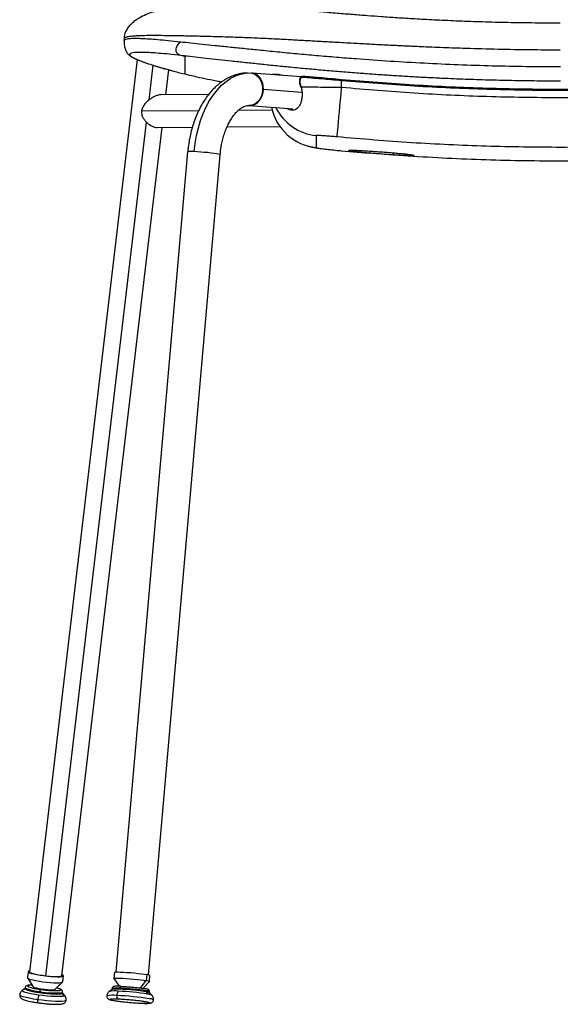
# Model space of a CAD drawing. Header units: millimetres. Extents: x 33 to 395, y 121 to 201.
# Tile 13 of 16: x 337 to 363, y 121 to 170. Entities that reach past the tile are written whole.
import ezdxf

# ---------------------------------------------------------------- set-up
doc = ezdxf.new("R2010")
doc.units = ezdxf.units.MM

msp = doc.modelspace()

# ---------------------------------------------------------------- linework, layer by layer
at = {"color": 7, "linetype": 'Continuous', "lineweight": 25}
for p, q in [((342.003, 168.669), (342.003, 168.578)), ((342.004, 168.577), (342.004, 168.578)), ((342.007, 168.658), (342.008, 168.656)), ((344.986, 167.818), (344.986, 166.935)), ((342.657, 167.642), (337.365, 122.865)), ((344.064, 165.916), (344.208, 167.139)), ((344.961, 166.94), (344.963, 166.94)), ((348.206, 166.986), (348.29, 166.976)), ((350.723, 166.802), (348.273, 166.983)), ((348.348, 166.971), (348.273, 166.983)), ((348.348, 166.971), (348.29, 166.976)), ((349.602, 166.897), (349.58, 166.905)), ((349.723, 166.883), (349.587, 166.905)), ((349.734, 166.875), (349.713, 166.884)), ((350.622, 166.618), (350.624, 166.496)), ((350.642, 166.412), (350.685, 166.282)), ((350.643, 166.617), (350.645, 166.495)), ((350.659, 166.43), (350.705, 166.292)), ((352.692, 166.269), (352.683, 166.604)), ((346.163, 165.934), (343.815, 165.914)), ((348.156, 165.387), (350.297, 165.229)), ((338.954, 122.678), (343.875, 164.314)), ((343.635, 164.312), (345.361, 164.327)), ((347.065, 164.342), (349.658, 164.364)), ((351.444, 163.913), (351.443, 163.323)), ((341.611, 122.86), (345.133, 163.113)), ((343.205, 122.72), (346.726, 162.973)), ((352.465, 163.186), (352.636, 163.173)), ((352.466, 163.188), (354.037, 163.051)), ((337.29, 122.874), (337.255, 122.578)), ((337.37, 122.907), (337.312, 122.893)), ((341.534, 122.845), (341.508, 122.546)), ((337.258, 122.568), (337.533, 122.139)), ((338.61, 122.005), (338.972, 122.354)), ((338.62, 122.011), (338.988, 122.363)), ((339.007, 122.65), (338.972, 122.354)), ((338.972, 122.354), (338.993, 122.373)), ((338.993, 122.373), (339.028, 122.669)), ((341.509, 122.544), (341.771, 122.159)), ((342.925, 122.057), (343.25, 122.391)), ((343.12, 122.737), (343.094, 122.438)), ((343.252, 122.394), (343.278, 122.692)), ((337.142, 122.049), (337.017, 121.963)), ((337.147, 122.091), (337.141, 122.042)), ((338.61, 122.005), (338.62, 122.011)), ((338.962, 121.854), (338.956, 121.804)), ((338.956, 121.804), (339.064, 121.678)), ((338.979, 121.825), (338.985, 121.874)), ((339.082, 121.719), (338.98, 121.832)), ((341.413, 122.008), (341.28, 121.909)), ((341.415, 122.054), (341.411, 122.006)), ((343.091, 121.939), (343.087, 121.89)), ((343.087, 121.89), (343.179, 121.775)), ((343.366, 121.727), (343.252, 121.847)), ((343.254, 121.845), (343.258, 121.892)), ((336.879, 121.738), (336.879, 121.738)), ((339.135, 121.443), (339.135, 121.443)), ((339.163, 121.468), (339.163, 121.468)), ((341.157, 121.691), (341.157, 121.69)), ((343.242, 121.549), (343.242, 121.549)), ((343.449, 121.49), (343.449, 121.49))]:
    msp.add_line(p, q, dxfattribs=at)
at = {"color": 8, "linetype": 'Continuous', "lineweight": 25}
for p, q in [((343.24, 165.664), (343.441, 167.363)), ((348.852, 166.185), (350.724, 166.047)), ((348.156, 165.387), (348.172, 165.386)), ((345.669, 165.135), (342.866, 165.111)), ((349.282, 165.165), (347.616, 165.151)), ((338.159, 122.676), (343.11, 164.563)), ((352.466, 163.188), (352.465, 163.186)), ((342.81, 122.073), (343.094, 122.438))]:
    msp.add_line(p, q, dxfattribs=at)
at = {"color": 7, "linetype": 'Continuous', "lineweight": 25, "flags": 128}
for points in [[(345.449, 163.124), (345.496, 163.521), (345.564, 163.91), (345.654, 164.289), (345.764, 164.655), (345.894, 165.002), (346.043, 165.33), (346.209, 165.635), (346.391, 165.914), (346.587, 166.165), (346.796, 166.386), (347.016, 166.574), (347.244, 166.729), (347.48, 166.848), (347.72, 166.931), (347.963, 166.978), (348.206, 166.986)], [(350.773, 166.767), (350.774, 166.778), (350.776, 166.788), (350.779, 166.797), (350.783, 166.805), (350.788, 166.812), (350.794, 166.816), (350.799, 166.819), (350.805, 166.819)], [(352.464, 163.847), (352.467, 163.878), (352.474, 163.947), (352.484, 164.054), (352.497, 164.197), (352.514, 164.374), (352.534, 164.582), (352.556, 164.818), (352.58, 165.077), (352.606, 165.357), (352.634, 165.652), (352.663, 165.958), (352.692, 166.269)], [(352.683, 166.604), (352.684, 166.614), (352.685, 166.624), (352.686, 166.633), (352.686, 166.64), (352.687, 166.647), (352.687, 166.651), (352.688, 166.654), (352.688, 166.655)], [(348.172, 165.386), (348.3, 165.397), (348.424, 165.439), (348.54, 165.511), (348.642, 165.61), (348.728, 165.733), (348.793, 165.873), (348.835, 166.026), (348.852, 166.185)], [(346.726, 162.973), (346.708, 162.986), (346.651, 163.001), (346.558, 163.018), (346.435, 163.037), (346.287, 163.056), (346.121, 163.074), (345.946, 163.09), (345.77, 163.105), (345.601, 163.116), (345.449, 163.124)], [(337.312, 122.893), (337.29, 122.874), (337.307, 122.85), (337.36, 122.823), (337.449, 122.794), (337.569, 122.764), (337.714, 122.733), (337.879, 122.705), (338.056, 122.68), (338.238, 122.658), (338.416, 122.642), (338.583, 122.631), (338.732, 122.626), (338.855, 122.628), (338.948, 122.636), (339.007, 122.65)], [(337.365, 122.865), (337.365, 122.864), (337.385, 122.84), (337.443, 122.813), (337.538, 122.784), (337.664, 122.754), (337.814, 122.726), (337.982, 122.699), (338.159, 122.676)], [(341.534, 122.845), (341.535, 122.845), (341.557, 122.854), (341.616, 122.86), (341.71, 122.861), (341.834, 122.859), (341.984, 122.852), (342.151, 122.842), (342.33, 122.828), (342.512, 122.812), (342.69, 122.794), (342.855, 122.775), (343.001, 122.756), (343.12, 122.737)], [(337.255, 122.578), (337.255, 122.578), (337.272, 122.555), (337.325, 122.528), (337.414, 122.498), (337.534, 122.468), (337.679, 122.438), (337.844, 122.409), (338.021, 122.384), (338.203, 122.362), (338.381, 122.346), (338.548, 122.335), (338.697, 122.33), (338.82, 122.332), (338.913, 122.34), (338.972, 122.354)], [(338.159, 122.676), (338.336, 122.658), (338.504, 122.645), (338.655, 122.639), (338.78, 122.64), (338.875, 122.647), (338.934, 122.66), (338.954, 122.678)], [(339.007, 122.65), (339.028, 122.669), (339.012, 122.692), (338.959, 122.719)], [(341.509, 122.544), (341.509, 122.547), (341.531, 122.556), (341.59, 122.562), (341.684, 122.563), (341.808, 122.56), (341.957, 122.554), (342.125, 122.543), (342.304, 122.53), (342.486, 122.514), (342.664, 122.496), (342.829, 122.477), (342.975, 122.457), (343.094, 122.438)], [(343.094, 122.438), (343.182, 122.421), (343.236, 122.406), (343.252, 122.393), (343.25, 122.391)], [(338.956, 121.804), (338.899, 121.791), (338.81, 121.782), (338.692, 121.779), (338.55, 121.783), (338.389, 121.792), (338.215, 121.806), (338.035, 121.826), (337.857, 121.849), (337.686, 121.876), (337.529, 121.905), (337.393, 121.935), (337.283, 121.965), (337.202, 121.994), (337.155, 122.02), (337.141, 122.042)], [(337.141, 122.042), (337.155, 122.02), (337.202, 121.994), (337.283, 121.965), (337.393, 121.935), (337.529, 121.905), (337.686, 121.876), (337.857, 121.849), (338.035, 121.826), (338.215, 121.806), (338.389, 121.792), (338.55, 121.783), (338.692, 121.779), (338.81, 121.782), (338.899, 121.791), (338.956, 121.804)], [(337.533, 122.139), (337.556, 122.123), (337.615, 122.1), (337.706, 122.076), (337.823, 122.053), (337.957, 122.031), (338.099, 122.013), (338.239, 122), (338.369, 121.992), (338.478, 121.99), (338.561, 121.994), (338.61, 122.005)], [(338.979, 121.825), (338.978, 121.823), (338.956, 121.804)], [(338.956, 121.804), (338.978, 121.823), (338.979, 121.825)], [(343.087, 121.89), (342.969, 121.908), (342.827, 121.928), (342.666, 121.947), (342.492, 121.965), (342.312, 121.981), (342.133, 121.996), (341.961, 122.007), (341.804, 122.015), (341.667, 122.02), (341.555, 122.021), (341.473, 122.019), (341.425, 122.012), (341.413, 122.008)], [(341.808, 122.065), (341.811, 122.084), (341.816, 122.102), (341.823, 122.119), (341.831, 122.133), (341.841, 122.143), (341.851, 122.151), (341.863, 122.155), (341.874, 122.155)], [(337.785, 121.351), (337.778, 121.351), (337.773, 121.357), (337.768, 121.37), (337.765, 121.388), (337.764, 121.411), (337.764, 121.437), (337.765, 121.467), (337.768, 121.498)], [(339.135, 121.443), (339.064, 121.426), (338.953, 121.415), (338.807, 121.412), (338.63, 121.416), (338.43, 121.427), (338.214, 121.445), (337.99, 121.469), (337.768, 121.499)], [(339.135, 121.443), (339.064, 121.425), (338.953, 121.415), (338.807, 121.412), (338.63, 121.416), (338.43, 121.427), (338.214, 121.445), (337.99, 121.469), (337.768, 121.498)], [(339.064, 121.678), (338.999, 121.662), (338.898, 121.653), (338.764, 121.65), (338.603, 121.654), (338.42, 121.664), (338.223, 121.68), (338.019, 121.702), (337.816, 121.729)]]:
    msp.add_lwpolyline(points, dxfattribs=at)
at = {"color": 8, "linetype": 'Continuous', "lineweight": 25, "flags": 128}
for points in [[(348.29, 166.976), (348.347, 166.961), (348.479, 166.896), (348.596, 166.796), (348.691, 166.665), (348.761, 166.51), (348.801, 166.339), (348.809, 166.161), (348.786, 165.984), (348.732, 165.817), (348.65, 165.668), (348.544, 165.546), (348.42, 165.456), (348.283, 165.402), (348.14, 165.388)], [(348.852, 166.185), (348.844, 166.337), (348.813, 166.484), (348.761, 166.621), (348.687, 166.74), (348.597, 166.84), (348.493, 166.915), (348.378, 166.964), (348.348, 166.971)], [(350.659, 166.43), (350.652, 166.426), (350.647, 166.422), (350.644, 166.418), (350.642, 166.415), (350.642, 166.413), (350.642, 166.412)], [(354.037, 163.051), (354.049, 163.054), (354.062, 163.062), (354.074, 163.075), (354.086, 163.092), (354.097, 163.114), (354.107, 163.14), (354.109, 163.148)], [(355.191, 163.068), (355.192, 163.059), (355.198, 163.032), (355.205, 163.009), (355.214, 162.989), (355.225, 162.975), (355.236, 162.965), (355.248, 162.96)], [(337.816, 121.729), (337.623, 121.759), (337.445, 121.792), (337.291, 121.826), (337.165, 121.86), (337.074, 121.893), (337.02, 121.923), (337.005, 121.949), (337.017, 121.963)], [(337.147, 122.091), (337.16, 122.069), (337.208, 122.043), (337.289, 122.014), (337.399, 121.984), (337.535, 121.954), (337.692, 121.925), (337.862, 121.899)], [(338.962, 121.854), (338.984, 121.873), (338.985, 121.874)], [(337.768, 121.498), (337.556, 121.532), (337.361, 121.568), (337.192, 121.605), (337.055, 121.642), (336.954, 121.678), (336.895, 121.711), (336.879, 121.738)], [(337.768, 121.499), (337.556, 121.532), (337.361, 121.568), (337.192, 121.605), (337.055, 121.643), (336.954, 121.678), (336.895, 121.711), (336.879, 121.738)], [(339.08, 121.721), (339.089, 121.7), (339.064, 121.678)], [(339.163, 121.468), (339.163, 121.467), (339.135, 121.443)], [(339.163, 121.468), (339.163, 121.466), (339.135, 121.443)]]:
    msp.add_lwpolyline(points, dxfattribs=at)
at = {"color": 7, "linetype": 'Continuous', "lineweight": 25}
for centre, radius, start, end in [((349.575, 166.862), 0.0433, 83.3698, 141.6077), ((348.1, 164.398), 0.99, 85.796, 87.6495), ((351.697, 165.809), 2.499, 191.6037, 264.1618), ((345.322, 162.218), 0.915, 82.01, 101.9649), ((343.112, 122.405), 0.332, 59.9089, 88.5094), ((338.056, 121.897), 0.193, 145.6821, 179.6185), ((338.558, 125.47), 3.639, 258.9733, 276.3634), ((341.707, 114.23), 7.783, 79.7883, 92.1646), ((342.039, 121.683), 0.394, 143.4067, 176.8125), ((341.12, 108.252), 13.679, 81.3415, 87.4715), ((341.276, 110.018), 12.058, 81.3415, 87.4715), ((343.048, 121.403), 0.489, 65.3027, 85.3773), ((338.97, 121.367), 1.209, 162.5764, 173.7411), ((341.801, 121.665), 0.16, 165.669, 242.0934), ((340.985, 106.728), 14.992, 81.3415, 87.4715), ((340.985, 106.728), 14.992, 81.3415, 87.4715)]:
    msp.add_arc(centre, radius, start, end, dxfattribs=at)
at = {"color": 8, "linetype": 'Continuous', "lineweight": 25}
for centre, radius, start, end in [((350.636, 166.726), 0.109, 262.532, 273.4758), ((350.639, 166.603), 0.109, 262.5307, 273.476), ((350.714, 166.25), 0.0433, 102.0268, 132.0588), ((351.698, 166.399), 2.5, 206.3159, 264.1562), ((341.531, 120.475), 1.456, 82.4162, 99.9165), ((341.648, 120.829), 1.246, 82.613, 100.7633), ((343.106, 121.674), 0.266, 55.1859, 93.1314), ((341.44, 120.399), 1.322, 81.0353, 102.3409), ((341.44, 120.399), 1.322, 81.0353, 102.3409), ((343.132, 121.213), 0.564, 65.5821, 85.2482), ((343.259, 121.214), 0.335, 55.4915, 92.9267), ((343.258, 121.213), 0.336, 55.5609, 92.8804)]:
    msp.add_arc(centre, radius, start, end, dxfattribs=at)
at = {"color": 7, "linetype": 'Continuous', "lineweight": 25}
for points, knots in [([(363.432, 169.432), (362.961, 169.433), (362.048, 169.435), (360.722, 169.457), (359.483, 169.49), (358.33, 169.533), (357.27, 169.582), (356.307, 169.634), (355.441, 169.688), (354.668, 169.74), (353.947, 169.794), (353.231, 169.85), (352.464, 169.912), (351.655, 169.981), (350.909, 170.047), (350.255, 170.105), (349.724, 170.152), (349.257, 170.192), (348.868, 170.224), (348.543, 170.25), (348.225, 170.274), (347.877, 170.298), (347.48, 170.322), (347.105, 170.339), (346.77, 170.35), (346.459, 170.356), (346.157, 170.357), (345.837, 170.351), (345.461, 170.335), (345.08, 170.307), (344.711, 170.266), (344.383, 170.216), (344.092, 170.16), (343.851, 170.104), (343.633, 170.045), (343.382, 169.967), (343.077, 169.852), (342.825, 169.727), (342.657, 169.624), (342.572, 169.567), (342.485, 169.503), (342.384, 169.419), (342.263, 169.3), (342.134, 169.132), (342.026, 168.911), (342.011, 168.746), (342.003, 168.657)], [0, 0, 0, 0, 0.051715, 0.100174, 0.145469, 0.187721, 0.226921, 0.262352, 0.294677, 0.323871, 0.349937, 0.378332, 0.408413, 0.44046, 0.475016, 0.499516, 0.524418, 0.547356, 0.567851, 0.585913, 0.601737, 0.623141, 0.646849, 0.672382, 0.697019, 0.717806, 0.735617, 0.75644, 0.780009, 0.802163, 0.822054, 0.841752, 0.858335, 0.871816, 0.882305, 0.893072, 0.909236, 0.927802, 0.932728, 0.937742, 0.942831, 0.948716, 0.957563, 0.969216, 0.983391, 1, 1, 1, 1]), ([(342.003, 168.578), (342.007, 168.491), (342.014, 168.334), (342.064, 168.143), (342.114, 168.026), (342.16, 167.952), (342.178, 167.932), (342.204, 167.903), (342.234, 167.875), (342.275, 167.842), (342.327, 167.806), (342.395, 167.766), (342.491, 167.716), (342.624, 167.654), (342.812, 167.577), (343.055, 167.488), (343.342, 167.393), (343.673, 167.291), (343.985, 167.2), (344.223, 167.135), (344.32, 167.109)], [0, 0, 0, 0, 0.032995, 0.06014, 0.081508, 0.097846, 0.118837, 0.14414, 0.17499, 0.211379, 0.255437, 0.305567, 0.361789, 0.442135, 0.532115, 0.631648, 0.740772, 0.833308, 0.931929, 1, 1, 1, 1]), ([(344.77, 168.517), (344.716, 168.461), (344.636, 168.376), (344.561, 168.238), (344.537, 168.142), (344.546, 168.068), (344.558, 168.029), (344.577, 167.993), (344.609, 167.953), (344.661, 167.912), (344.789, 167.849), (344.893, 167.832), (344.974, 167.82)], [0, 0, 0, 0, 0.250488, 0.376183, 0.501212, 0.535746, 0.567053, 0.596906, 0.627371, 0.683442, 0.752852, 1, 1, 1, 1]), ([(344.77, 168.517), (344.939, 168.5), (345.277, 168.466), (345.851, 168.406), (346.475, 168.34), (347.147, 168.27), (347.857, 168.196), (348.65, 168.115), (349.528, 168.027), (350.483, 167.936), (351.451, 167.848), (352.43, 167.765), (353.637, 167.67), (355.077, 167.569), (356.747, 167.472), (358.419, 167.395), (360.09, 167.34), (361.761, 167.305), (362.876, 167.301), (363.433, 167.299)], [0, 0, 0, 0, 0.0421693, 0.0844731, 0.1271451, 0.1697896, 0.2120974, 0.2543145, 0.3050049, 0.3555436, 0.4056157, 0.4554853, 0.5052762, 0.5882796, 0.6710722, 0.7534934, 0.8356866, 0.9178259, 1, 1, 1, 1]), ([(344.986, 167.818), (344.986, 167.818), (344.986, 167.818), (344.986, 167.818), (344.986, 167.818), (344.985, 167.818), (344.985, 167.818), (344.984, 167.818), (344.983, 167.818), (344.979, 167.819), (344.977, 167.819), (344.974, 167.82)], [0, 0, 0, 0, 0.045265, 0.083228, 0.115533, 0.144795, 0.174442, 0.207785, 0.247216, 0.413469, 1, 1, 1, 1]), ([(363.433, 166.585), (363.051, 166.586), (362.298, 166.588), (361.158, 166.604), (360.03, 166.63), (358.898, 166.666), (357.904, 166.706), (357.043, 166.747), (356.315, 166.785), (355.586, 166.828), (354.854, 166.875), (354.133, 166.925), (353.381, 166.981), (352.601, 167.043), (351.794, 167.112), (350.987, 167.185), (350.192, 167.261), (349.418, 167.338), (348.679, 167.415), (347.968, 167.491), (347.281, 167.566), (346.634, 167.638), (346.034, 167.704), (345.478, 167.765), (345.15, 167.8), (344.986, 167.818)], [0, 0, 0, 0, 0.0570731, 0.1125515, 0.1703965, 0.2258416, 0.2820028, 0.3193232, 0.3550471, 0.3913112, 0.4291776, 0.4656365, 0.5007091, 0.5436771, 0.5852605, 0.6255187, 0.669828, 0.7115433, 0.7507983, 0.7927902, 0.8342832, 0.8755352, 0.9171626, 0.9584627, 1, 1, 1, 1]), ([(344.351, 167.099), (344.362, 167.096), (344.537, 167.047), (344.761, 166.991), (344.971, 166.938)], [0, 0, 0, 0, 0.0597, 1, 1, 1, 1]), ([(344.971, 166.938), (344.974, 166.937), (344.977, 166.936), (344.982, 166.935), (344.984, 166.935), (344.984, 166.935), (344.985, 166.935), (344.985, 166.935), (344.985, 166.935), (344.986, 166.935), (344.986, 166.935), (344.986, 166.935), (344.986, 166.935), (344.986, 166.935)], [0, 0, 0, 0, 0.633392, 0.80242, 0.833146, 0.857329, 0.872456, 0.885261, 0.897518, 0.911051, 0.927365, 0.958843, 1, 1, 1, 1]), ([(344.986, 166.935), (345.14, 166.899), (345.442, 166.828), (345.966, 166.716), (346.414, 166.624), (346.719, 166.567), (346.808, 166.551)], [0, 0, 0, 0, 0.30114, 0.590618, 0.880512, 1, 1, 1, 1]), ([(348.063, 166.984), (348.039, 166.984), (347.929, 166.986), (347.735, 166.956), (347.484, 166.896), (347.238, 166.803), (346.999, 166.681), (346.768, 166.53), (346.546, 166.35), (346.334, 166.142), (346.134, 165.906), (345.949, 165.646), (345.779, 165.363), (345.627, 165.059), (345.493, 164.739), (345.378, 164.404), (345.283, 164.057), (345.208, 163.701), (345.158, 163.385), (345.141, 163.187), (345.135, 163.112)], [0, 0, 0, 0, 0.015509, 0.070104, 0.124805, 0.17999, 0.235988, 0.293037, 0.351256, 0.410617, 0.470956, 0.532017, 0.593522, 0.655226, 0.716915, 0.778505, 0.839963, 0.901295, 0.962525, 1, 1, 1, 1]), ([(349.57, 166.905), (349.519, 166.907), (349.432, 166.911), (349.352, 166.911), (349.309, 166.91), (349.294, 166.908), (349.29, 166.908)], [0, 0, 0, 0, 0.42015, 0.714305, 0.924629, 1, 1, 1, 1]), ([(350.799, 166.819), (350.785, 166.818), (350.756, 166.818), (350.717, 166.802), (350.684, 166.778), (350.651, 166.74), (350.626, 166.685), (350.623, 166.639), (350.622, 166.618)], [0, 0, 0, 0, 0.155257, 0.302709, 0.441344, 0.570957, 0.802254, 1, 1, 1, 1]), ([(350.773, 166.767), (350.764, 166.767), (350.747, 166.768), (350.722, 166.76), (350.699, 166.747), (350.679, 166.728), (350.662, 166.705), (350.651, 166.678), (350.643, 166.648), (350.643, 166.627), (350.643, 166.617)], [0, 0, 0, 0, 0.125177, 0.250116, 0.37504, 0.499905, 0.624727, 0.749629, 0.874764, 1, 1, 1, 1]), ([(352.683, 166.604), (352.515, 166.618), (352.179, 166.648), (351.686, 166.691), (351.209, 166.731), (350.918, 166.755), (350.773, 166.767)], [0, 0, 0, 0, 0.249701, 0.498506, 0.749387, 1, 1, 1, 1]), ([(352.688, 166.655), (352.502, 166.671), (352.132, 166.704), (351.628, 166.749), (351.183, 166.787), (350.931, 166.808), (350.805, 166.819)], [0, 0, 0, 0, 0.279453, 0.558589, 0.779352, 1, 1, 1, 1]), ([(350.624, 166.496), (350.626, 166.48), (350.628, 166.451), (350.637, 166.424), (350.642, 166.412)], [0, 0, 0, 0, 0.559772, 1, 1, 1, 1]), ([(350.645, 166.495), (350.646, 166.484), (350.648, 166.461), (350.655, 166.44), (350.659, 166.43)], [0, 0, 0, 0, 0.4983753, 1, 1, 1, 1]), ([(352.692, 166.269), (352.516, 166.271), (352.164, 166.274), (351.648, 166.279), (351.153, 166.286), (350.854, 166.29), (350.705, 166.292)], [0, 0, 0, 0, 0.249858, 0.499312, 0.750354, 1, 1, 1, 1]), ([(374.121, 166.604), (372.932, 166.508), (370.555, 166.316), (366.98, 166.162), (363.402, 166.107), (359.825, 166.162), (356.249, 166.316), (353.872, 166.508), (352.683, 166.604)], [0, 0, 0, 0, 0.1666892, 0.3333007, 0.4999818, 0.6666828, 0.8333066, 1, 1, 1, 1]), ([(374.117, 166.655), (372.928, 166.559), (370.552, 166.367), (366.978, 166.214), (363.402, 166.158), (359.826, 166.213), (356.252, 166.367), (353.876, 166.559), (352.688, 166.655)], [0, 0, 0, 0, 0.166667, 0.333334, 0.5, 0.666666, 0.833333, 1, 1, 1, 1]), ([(374.112, 166.27), (372.925, 166.169), (370.55, 165.968), (366.977, 165.807), (363.402, 165.749), (359.827, 165.807), (356.254, 165.968), (353.88, 166.169), (352.692, 166.269)], [0, 0, 0, 0, 0.166696, 0.333317, 0.500022, 0.666703, 0.833309, 1, 1, 1, 1]), ([(343.815, 165.913), (343.772, 165.91), (343.707, 165.905), (343.61, 165.874), (343.536, 165.845), (343.46, 165.808), (343.387, 165.767), (343.314, 165.72), (343.24, 165.665), (343.155, 165.594), (343.073, 165.514), (343.002, 165.428), (342.951, 165.351), (342.896, 165.25), (342.878, 165.167), (342.866, 165.111)], [0, 0, 0, 0, 0.121506, 0.182855, 0.247338, 0.307558, 0.372468, 0.431622, 0.498535, 0.572931, 0.671218, 0.74839, 0.815667, 0.87429, 1, 1, 1, 1]), ([(346.729, 162.973), (346.732, 163.019), (346.743, 163.163), (346.78, 163.399), (346.838, 163.677), (346.911, 163.942), (346.997, 164.191), (347.096, 164.421), (347.204, 164.63), (347.319, 164.814), (347.438, 164.973), (347.558, 165.104), (347.677, 165.209), (347.791, 165.288), (347.898, 165.343), (347.999, 165.376), (348.078, 165.39), (348.124, 165.386), (348.14, 165.385)], [0, 0, 0, 0, 0.031665, 0.09836, 0.164873, 0.231117, 0.297011, 0.362489, 0.427506, 0.492059, 0.556219, 0.620168, 0.684189, 0.748788, 0.814937, 0.884322, 0.959953, 1, 1, 1, 1]), ([(342.866, 165.111), (342.865, 165.057), (342.864, 164.949), (342.925, 164.796), (342.999, 164.683), (343.064, 164.608), (343.1, 164.572), (343.119, 164.554), (343.124, 164.549), (343.126, 164.548), (343.203, 164.476), (343.335, 164.386), (343.508, 164.326), (343.596, 164.307), (343.633, 164.313), (343.635, 164.313)], [0, 0, 0, 0, 0.124187, 0.24911, 0.373411, 0.435884, 0.481084, 0.493228, 0.496685, 0.49776, 0.498399, 0.746185, 0.870825, 0.994762, 1, 1, 1, 1]), ([(352.464, 163.847), (352.366, 163.856), (352.17, 163.874), (351.897, 163.896), (351.659, 163.913), (351.48, 163.921), (351.456, 163.915), (351.444, 163.913)], [0, 0, 0, 0, 0.186834, 0.373197, 0.560102, 0.779738, 1, 1, 1, 1]), ([(370.797, 163.569), (369.576, 163.503), (367.132, 163.371), (363.462, 163.317), (359.791, 163.373), (356.123, 163.538), (353.684, 163.744), (352.464, 163.847)], [0, 0, 0, 0, 0.199956, 0.399933, 0.599933, 0.799955, 1, 1, 1, 1]), ([(351.046, 163.412), (351.074, 163.402), (351.173, 163.368), (351.335, 163.333), (351.495, 163.303), (351.569, 163.293), (351.592, 163.29)], [0, 0, 0, 0, 0.1489572, 0.5299512, 0.8481889, 1, 1, 1, 1]), ([(351.443, 163.323), (351.452, 163.318), (351.469, 163.31), (351.606, 163.286), (351.821, 163.257), (352.116, 163.222), (352.349, 163.199), (352.466, 163.188)], [0, 0, 0, 0, 0.186538, 0.372962, 0.559725, 0.779534, 1, 1, 1, 1]), ([(353.454, 163.189), (353.51, 163.186), (353.629, 163.18), (353.851, 163.167), (354.103, 163.151), (354.372, 163.132), (354.649, 163.112), (354.926, 163.091), (355.194, 163.069), (355.424, 163.05), (355.55, 163.038), (355.601, 163.033)], [0, 0, 0, 0, 0.101772, 0.218138, 0.335262, 0.451644, 0.568748, 0.68516, 0.802236, 0.918685, 1, 1, 1, 1]), ([(355.248, 162.96), (355.15, 162.966), (354.955, 162.979), (354.643, 163.003), (354.33, 163.026), (354.135, 163.042), (354.037, 163.051)], [0, 0, 0, 0, 0.250356, 0.499789, 0.748024, 1, 1, 1, 1]), ([(355.248, 162.96), (356.519, 162.884), (359.063, 162.73), (362.885, 162.658), (366.707, 162.703), (370.527, 162.867), (373.067, 163.081), (374.337, 163.188)], [0, 0, 0, 0, 0.199934, 0.3999, 0.5999, 0.799933, 1, 1, 1, 1]), ([(337.019, 121.962), (337.008, 121.955), (336.974, 121.934), (336.926, 121.876), (336.889, 121.805), (336.884, 121.756), (336.883, 121.738)], [0, 0, 0, 0, 0.166153, 0.481666, 0.808761, 1, 1, 1, 1]), ([(337.481, 122.22), (337.481, 122.22), (337.438, 122.22), (337.37, 122.217), (337.287, 122.208), (337.233, 122.194), (337.188, 122.169), (337.154, 122.131), (337.152, 122.101), (337.151, 122.091)], [0, 0, 0, 0, 0.001527, 0.24314, 0.491691, 0.697464, 0.831954, 0.941051, 1, 1, 1, 1]), ([(338.981, 121.874), (338.983, 121.881), (338.989, 121.905), (338.972, 121.946), (338.945, 121.978), (338.911, 122.002), (338.862, 122.026), (338.791, 122.051), (338.721, 122.069), (338.689, 122.077)], [0, 0, 0, 0, 0.042454, 0.145017, 0.245321, 0.367173, 0.551102, 0.794335, 1, 1, 1, 1]), ([(341.291, 121.916), (341.273, 121.902), (341.232, 121.872), (341.186, 121.802), (341.159, 121.737), (341.16, 121.698), (341.161, 121.689)], [0, 0, 0, 0, 0.2586268, 0.5723214, 0.9056476, 1, 1, 1, 1]), ([(341.85, 122.156), (341.834, 122.156), (341.771, 122.159), (341.684, 122.161), (341.591, 122.16), (341.535, 122.156), (341.499, 122.149), (341.466, 122.137), (341.436, 122.11), (341.417, 122.08), (341.417, 122.06), (341.417, 122.053)], [0, 0, 0, 0, 0.073186, 0.269464, 0.467695, 0.671821, 0.787877, 0.862188, 0.920167, 0.975196, 1, 1, 1, 1]), ([(341.874, 122.155), (341.932, 122.152), (342.053, 122.146), (342.266, 122.13), (342.49, 122.11), (342.703, 122.087), (342.887, 122.064), (342.976, 122.05), (343.019, 122.043)], [0, 0, 0, 0, 0.157714, 0.325734, 0.5, 0.674231, 0.842251, 1, 1, 1, 1]), ([(343.257, 121.888), (343.257, 121.889), (343.262, 121.904), (343.255, 121.933), (343.239, 121.964), (343.219, 121.984), (343.198, 121.998), (343.172, 122.009), (343.134, 122.02), (343.083, 122.032), (343.039, 122.039), (343.027, 122.042)], [0, 0, 0, 0, 0.0054066, 0.0885938, 0.1562924, 0.2206426, 0.2937026, 0.4106723, 0.6077557, 0.887538, 1, 1, 1, 1]), ([(336.882, 121.738), (336.88, 121.722), (336.876, 121.684), (336.898, 121.629), (336.931, 121.584), (336.97, 121.553), (337.021, 121.524), (337.092, 121.495), (337.197, 121.463), (337.328, 121.43), (337.48, 121.399), (337.632, 121.372), (337.736, 121.357), (337.782, 121.35)], [0, 0, 0, 0, 0.037897, 0.0928907, 0.1449869, 0.2027517, 0.2777339, 0.3975268, 0.5224973, 0.6543157, 0.7802397, 0.9039937, 1, 1, 1, 1]), ([(337.782, 121.35), (337.794, 121.348), (337.808, 121.346), (337.823, 121.344), (337.825, 121.344)], [0, 0, 0, 0, 0.873453, 1, 1, 1, 1]), ([(337.784, 121.35), (337.796, 121.348), (337.865, 121.338), (337.998, 121.321), (338.176, 121.302), (338.35, 121.288), (338.514, 121.278), (338.663, 121.274), (338.794, 121.274), (338.907, 121.282), (338.981, 121.293), (339.025, 121.309), (339.038, 121.313)], [0, 0, 0, 0, 0.022824, 0.13578, 0.248639, 0.36158, 0.474809, 0.588662, 0.703775, 0.821651, 0.947229, 1, 1, 1, 1]), ([(339.038, 121.313), (339.057, 121.322), (339.09, 121.337), (339.137, 121.389), (339.163, 121.437), (339.161, 121.465), (339.161, 121.469)], [0, 0, 0, 0, 0.379888, 0.66288, 0.952161, 1, 1, 1, 1]), ([(339.162, 121.469), (339.163, 121.499), (339.167, 121.558), (339.138, 121.639), (339.104, 121.696), (339.079, 121.72), (339.071, 121.728)], [0, 0, 0, 0, 0.300876, 0.592169, 0.85864, 1, 1, 1, 1]), ([(341.16, 121.691), (341.159, 121.686), (341.153, 121.659), (341.166, 121.614), (341.192, 121.569), (341.223, 121.539), (341.253, 121.52), (341.285, 121.506), (341.307, 121.499), (341.326, 121.494), (341.328, 121.494)], [0, 0, 0, 0, 0.039743, 0.191271, 0.316459, 0.432513, 0.553521, 0.715926, 0.95905, 1, 1, 1, 1]), ([(341.362, 121.488), (341.365, 121.487), (341.385, 121.48), (341.48, 121.462), (341.643, 121.436), (341.861, 121.409), (342.116, 121.381), (342.383, 121.357), (342.638, 121.339), (342.782, 121.331), (342.852, 121.328)], [0, 0, 0, 0, 0.023112, 0.156216, 0.289295, 0.431067, 0.578108, 0.725123, 0.866896, 1, 1, 1, 1]), ([(343.094, 121.39), (343.093, 121.39), (343.055, 121.398), (342.929, 121.416), (342.718, 121.444), (342.461, 121.471), (342.194, 121.495), (341.94, 121.513), (341.796, 121.521), (341.726, 121.524)], [0, 0, 0, 0, 0.001379, 0.158878, 0.326667, 0.50069, 0.674683, 0.842471, 1, 1, 1, 1]), ([(342.885, 121.326), (342.905, 121.325), (342.974, 121.322), (343.072, 121.32), (343.178, 121.321), (343.247, 121.325), (343.294, 121.331), (343.329, 121.34), (343.371, 121.359), (343.413, 121.396), (343.442, 121.442), (343.445, 121.477), (343.446, 121.49)], [0, 0, 0, 0, 0.067189, 0.239952, 0.414867, 0.595646, 0.697397, 0.774626, 0.836023, 0.895544, 0.959862, 1, 1, 1, 1]), ([(343.447, 121.492), (343.448, 121.521), (343.449, 121.579), (343.419, 121.655), (343.387, 121.706), (343.364, 121.727), (343.359, 121.732)], [0, 0, 0, 0, 0.3235503, 0.6333532, 0.9057068, 1, 1, 1, 1])]:
    msp.add_open_spline(points, degree=3, knots=knots, dxfattribs=at)
at = {"color": 8, "linetype": 'Continuous', "lineweight": 25}
for points, knots in [([(342.004, 168.578), (342.004, 168.579), (341.99, 168.6), (342.033, 168.632), (342.149, 168.671), (342.35, 168.688), (342.601, 168.691), (342.878, 168.684), (343.223, 168.664), (343.647, 168.631), (344.152, 168.584), (344.564, 168.539), (344.77, 168.517)], [0, 0, 0, 0, 0.003562, 0.144139, 0.284768, 0.42601, 0.520955, 0.616378, 0.711633, 0.807192, 0.903598, 1, 1, 1, 1]), ([(363.432, 168.108), (362.934, 168.11), (361.919, 168.114), (360.368, 168.142), (358.951, 168.18), (357.679, 168.225), (356.844, 168.259), (356.275, 168.284), (355.977, 168.298), (355.678, 168.312), (355.377, 168.326), (355.075, 168.341), (354.641, 168.363), (354.038, 168.395), (353.23, 168.438), (352.56, 168.476), (352.06, 168.504), (351.761, 168.52), (351.454, 168.537), (351.138, 168.555), (350.814, 168.573), (350.483, 168.592), (350.143, 168.611), (349.803, 168.63), (349.452, 168.649), (349.082, 168.667), (348.682, 168.685), (348.254, 168.703), (347.802, 168.72), (347.331, 168.736), (346.748, 168.755), (346.078, 168.774), (345.545, 168.788), (345.203, 168.795), (345.028, 168.799), (344.857, 168.802), (344.69, 168.806), (344.528, 168.808), (344.228, 168.814), (343.826, 168.818), (343.38, 168.82), (343.015, 168.816), (342.718, 168.807), (342.452, 168.792), (342.235, 168.769), (342.12, 168.743), (342.067, 168.724), (342.045, 168.713), (342.028, 168.702), (342.015, 168.69), (342.008, 168.677), (342.001, 168.667), (342.005, 168.66), (342.007, 168.658)], [0, 0, 0, 0, 0.0468154, 0.0954513, 0.1459079, 0.1802136, 0.2153338, 0.2246699, 0.2340645, 0.2435183, 0.253031, 0.2626015, 0.272229, 0.2943116, 0.3200922, 0.3495597, 0.3589451, 0.3686506, 0.378677, 0.3890251, 0.3996966, 0.4106933, 0.4220142, 0.4336559, 0.4451012, 0.457805, 0.471768, 0.4869959, 0.5035009, 0.521284, 0.5403406, 0.5720322, 0.6049523, 0.613785, 0.6227047, 0.6317113, 0.6408045, 0.6499835, 0.6592471, 0.6938047, 0.7280681, 0.7620906, 0.7959243, 0.8295868, 0.8763887, 0.922786, 0.9348759, 0.9469396, 0.958977, 0.9709877, 0.9829714, 0.9949287, 1, 1, 1, 1]), ([(344.974, 167.82), (344.762, 167.844), (344.338, 167.893), (343.826, 167.942), (343.405, 167.975), (343.064, 167.994), (342.793, 167.999), (342.586, 167.993), (342.419, 167.975), (342.312, 167.943), (342.275, 167.893), (342.311, 167.831), (342.416, 167.756), (342.582, 167.671), (342.81, 167.576), (343.101, 167.471), (343.457, 167.355), (343.864, 167.233), (344.192, 167.143), (344.351, 167.099)], [0, 0, 0, 0, 0.048046, 0.0959, 0.143918, 0.190509, 0.23936, 0.288617, 0.336804, 0.402572, 0.467387, 0.534433, 0.600661, 0.66828, 0.7361, 0.803015, 0.87044, 0.937131, 1, 1, 1, 1]), ([(349.58, 166.905), (349.526, 166.908), (349.464, 166.91), (349.425, 166.91), (349.42, 166.91)], [0, 0, 0, 0, 0.885925, 1, 1, 1, 1]), ([(349.626, 166.883), (349.624, 166.886), (349.617, 166.895), (349.608, 166.896), (349.602, 166.897)], [0, 0, 0, 0, 0.2991, 1, 1, 1, 1]), ([(350.705, 166.292), (350.719, 166.224), (350.748, 166.086), (350.754, 165.876), (350.732, 165.68), (350.684, 165.504), (350.613, 165.358), (350.521, 165.246), (350.41, 165.174), (350.283, 165.146), (350.145, 165.171), (350.046, 165.209), (350, 165.25), (349.998, 165.251)], [0, 0, 0, 0, 0.099798, 0.199942, 0.300016, 0.39973, 0.499572, 0.599303, 0.698342, 0.797722, 0.896942, 0.996005, 1, 1, 1, 1]), ([(354.037, 163.051), (353.953, 163.059), (353.786, 163.075), (353.566, 163.1), (353.375, 163.123), (353.223, 163.144), (353.113, 163.163), (353.049, 163.178), (353.031, 163.189), (353.061, 163.196), (353.138, 163.199), (353.262, 163.197), (353.37, 163.193), (353.446, 163.189), (353.454, 163.189)], [0, 0, 0, 0, 0.089575, 0.179737, 0.269298, 0.359469, 0.449021, 0.539195, 0.628741, 0.718913, 0.80846, 0.898627, 0.988172, 1, 1, 1, 1]), ([(355.601, 163.033), (355.625, 163.031), (355.725, 163.022), (355.873, 163.007), (356.037, 162.989), (356.157, 162.973), (356.234, 162.959), (356.263, 162.947), (356.244, 162.939), (356.178, 162.933), (356.067, 162.931), (355.914, 162.933), (355.722, 162.938), (355.5, 162.947), (355.332, 162.956), (355.248, 162.96)], [0, 0, 0, 0, 0.024856, 0.105905, 0.187307, 0.268385, 0.349754, 0.430863, 0.512197, 0.593341, 0.674638, 0.75582, 0.837494, 0.918968, 1, 1, 1, 1]), ([(337.483, 122.218), (337.478, 122.218), (337.418, 122.219), (337.344, 122.212), (337.27, 122.197), (337.25, 122.175), (337.283, 122.145), (337.376, 122.11), (337.52, 122.073), (337.697, 122.037), (337.831, 122.016), (337.896, 122.006)], [0, 0, 0, 0, 0.009871, 0.135354, 0.253166, 0.370952, 0.496435, 0.626583, 0.756704, 0.882187, 1, 1, 1, 1]), ([(337.896, 122.006), (337.963, 121.997), (338.102, 121.979), (338.316, 121.958), (338.52, 121.945), (338.691, 121.943), (338.814, 121.95), (338.885, 121.965), (338.906, 121.988), (338.871, 122.017), (338.797, 122.048), (338.717, 122.067), (338.687, 122.075)], [0, 0, 0, 0, 0.098486, 0.203408, 0.31223, 0.421031, 0.525953, 0.624461, 0.722947, 0.827869, 0.936691, 1, 1, 1, 1]), ([(341.726, 121.524), (341.663, 121.527), (341.533, 121.531), (341.392, 121.53), (341.311, 121.522), (341.297, 121.508), (341.342, 121.494), (341.362, 121.488)], [0, 0, 0, 0, 0.19355, 0.399744, 0.6136, 0.82742, 1, 1, 1, 1]), ([(342.852, 121.328), (342.915, 121.326), (343.045, 121.321), (343.185, 121.322), (343.268, 121.33), (343.277, 121.346), (343.221, 121.366), (343.135, 121.382), (343.094, 121.39)], [0, 0, 0, 0, 0.157935, 0.326187, 0.500692, 0.675166, 0.843419, 1, 1, 1, 1])]:
    msp.add_open_spline(points, degree=3, knots=knots, dxfattribs=at)

doc.saveas('drawing.dxf')
